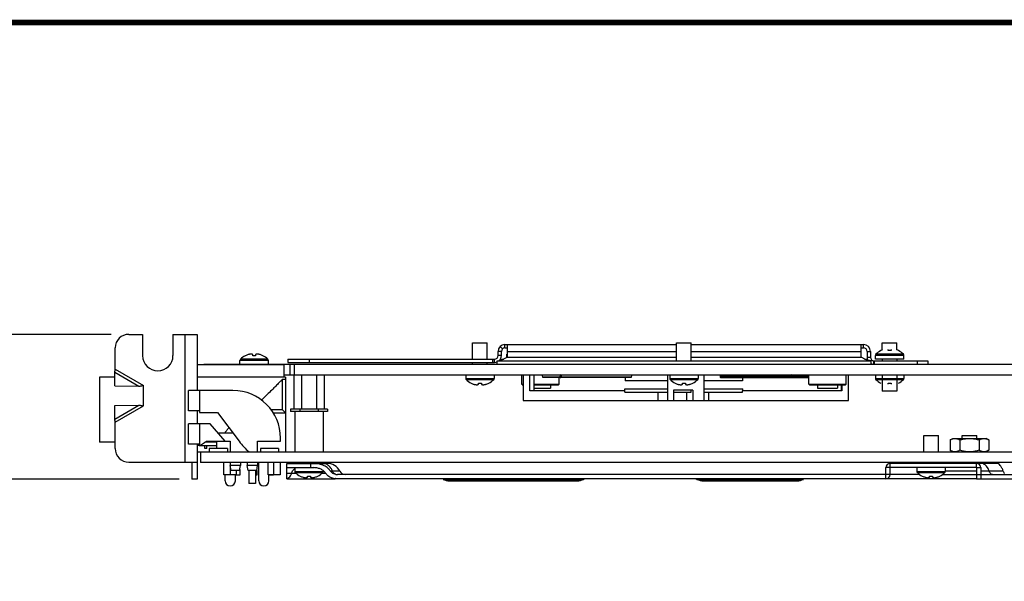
# Model space of a CAD drawing. Header units: inches. Extents: x 0.2 to 16.8, y 0.1 to 10.8.
# Tile 8 of 17: x 5.7 to 9.2, y 8.8 to 10.8. Entities that reach past the tile are written whole.
import ezdxf

# ---------------------------------------------------------------- set-up
doc = ezdxf.new("R2010")
doc.units = ezdxf.units.IN
doc.header["$LTSCALE"] = 0.935
doc.header["$MEASUREMENT"] = 0
doc.layers.get('0').update_dxf_attribs({"linetype": 'CONTINUOUS'})
doc.layers.add('DIMENSIONS', color=7, linetype='CONTINUOUS')
doc.styles.get("Standard").update_dxf_attribs({"font": 'txt', "width": 0.8})
doc.dimstyles.new('DIMSTYLE_1', dxfattribs={"dimtxt": 0.125, "dimasz": 0.18, "dimexe": 0.18, "dimexo": 0.0625, "dimgap": 0.09, "dimtad": 0, "dimtih": 1, "dimtoh": 1, "dimdec": 3, "dimlfac": 1.666667, "dimzin": 4, "dimdsep": 46, "dimtxsty": 'STANDARD', "dimblk": '_FILLED', "dimblk1": '_FILLED', "dimblk2": '_FILLED', "dimcen": 0.09, "dimadec": 0, "dimazin": 0, "dimtp": 0.001, "dimtm": 0.001, "dimtfac": 1, "dimtdec": 3, "dimtofl": 0, "dimtmove": 0, "dimatfit": 3, "dimldrblk": '_FILLED', "dimfxl": 1, "dimtolj": 1, "dimtzin": 4, "dimarcsym": 0})

# ---------------------------------------------------------------- blocks, each defined once
blk = doc.blocks.new('_FILLED')
at = {"color": 0, "linetype": 'BYBLOCK'}
blk.add_solid([(0, 0), (-1, 0.174), (-1, -0.174)], dxfattribs=at)
blk = doc.blocks.new('*D0')
at = {"layer": 'DIMENSIONS', "color": 2, "linetype": 'CONTINUOUS'}
for p, q in [((5.1263, 9.6602), (5.1263, 10.0202)), ((6.0688, 9.6602), (5.0013, 9.6602)), ((6.3088, 9.1502), (5.0013, 9.1502)), ((5.1263, 9.1502), (5.1263, 8.7902))]:
    blk.add_line(p, q, dxfattribs=at)
at = {"layer": 'DIMENSIONS', "color": 2, "linetype": 'CONTINUOUS', "xscale": 0.18, "yscale": 0.18, "zscale": 0.18}
for p, rotation in [((5.1263, 9.6602), 270), ((5.1263, 9.1502), 90)]:
    blk.add_blockref('_FILLED', p, dxfattribs=dict(at, rotation=rotation))
at = {"layer": 'DIMENSIONS', "color": 2, "linetype": 'CONTINUOUS', "width": 0.8}
for s, p in [('.850', (4.5138, 9.3434)), ('[', (5.0388, 9.3434)), ('21.59', (5.1388, 9.3434)), (']', (5.6388, 9.3434))]:
    blk.add_text(s, height=0.125, dxfattribs=at).set_placement(p)

msp = doc.modelspace()

# ---------------------------------------------------------------- linework, layer by layer
at = {"color": 7, "linetype": 'CONTINUOUS'}
for p, q in [((6.13129, 9.66023), (6.17989, 9.66023)), ((6.17989, 9.66023), (6.17989, 9.58523)), ((6.28669, 9.66023), (6.28669, 9.58523)), ((6.28669, 9.66023), (6.37129, 9.66023)), ((6.32929, 9.21023), (6.32929, 9.66023)), ((6.37129, 9.66023), (6.37129, 9.46238)), ((6.08329, 9.53739), (6.08329, 9.61223)), ((7.34149, 9.57323), (7.34149, 9.63083)), ((7.34149, 9.63083), (7.39309, 9.63083)), ((7.39309, 9.57323), (7.39309, 9.63083)), ((7.43845, 9.61759), (7.44674, 9.60891)), ((7.45502, 9.61223), (7.45502, 9.62423)), ((7.45502, 9.62423), (8.05969, 9.62423)), ((7.46403, 9.57923), (7.46403, 9.62423)), ((8.05969, 9.56723), (8.05969, 9.63083)), ((8.05969, 9.63083), (8.11129, 9.63083)), ((8.11129, 9.56723), (8.11129, 9.63083)), ((8.11129, 9.62423), (8.71811, 9.62423)), ((8.70911, 9.57923), (8.70911, 9.62423)), ((8.71811, 9.61223), (8.71811, 9.62423)), ((8.78389, 9.60518), (8.78389, 9.63083)), ((8.78389, 9.63083), (8.83549, 9.63083)), ((8.80459, 9.60292), (8.80459, 9.60694)), ((8.81479, 9.60694), (8.81479, 9.60292)), ((8.83549, 9.60518), (8.83549, 9.63083)), ((6.52219, 9.55523), (6.52219, 9.56825)), ((6.62239, 9.56825), (6.52219, 9.56825)), ((6.62061, 9.57251), (6.52396, 9.57251)), ((6.56719, 9.58492), (6.56719, 9.58894)), ((6.57739, 9.58894), (6.57739, 9.58492)), ((6.62239, 9.55523), (6.62239, 9.56825)), ((6.69049, 9.57323), (6.69049, 9.56123)), ((6.69049, 9.57323), (7.41902, 9.57323)), ((6.76549, 9.57323), (6.76549, 9.56123)), ((7.41167, 9.57323), (7.41167, 9.56123)), ((7.41902, 9.56123), (7.41902, 9.57323)), ((7.42803, 9.55523), (7.42803, 9.56723)), ((7.42803, 9.56723), (8.74511, 9.56723)), ((7.43102, 9.58523), (7.43102, 9.60023)), ((7.44302, 9.60023), (7.43102, 9.60023)), ((7.44302, 9.58523), (7.43102, 9.58523)), ((7.44297, 9.56986), (7.44297, 9.57318)), ((7.44297, 9.57318), (7.45166, 9.57318)), ((7.46186, 9.57813), (7.46186, 9.59066)), ((7.46186, 9.59066), (7.46403, 9.59066)), ((7.46403, 9.60023), (8.05969, 9.60023)), ((7.46403, 9.57923), (8.05969, 9.57923)), ((8.11129, 9.60023), (8.70911, 9.60023)), ((8.11129, 9.57923), (8.70911, 9.57923)), ((8.72147, 9.57318), (8.72801, 9.57318)), ((8.72801, 9.57048), (8.72801, 9.57318)), ((8.73011, 9.60023), (8.74211, 9.60023)), ((8.73011, 9.57923), (8.74211, 9.57923)), ((8.74211, 9.60023), (8.74211, 9.57923)), ((8.74511, 9.55523), (8.74511, 9.56723)), ((8.75411, 9.55523), (8.75411, 9.56723)), ((8.75411, 9.56723), (8.94419, 9.56723)), ((8.75541, 9.56723), (8.75541, 9.55523)), ((8.75959, 9.57323), (8.75959, 9.58625)), ((8.85979, 9.58625), (8.75959, 9.58625)), ((8.85979, 9.57323), (8.75959, 9.57323)), ((8.85801, 9.59051), (8.76136, 9.59051)), ((8.78389, 9.57323), (8.78389, 9.56723)), ((8.83549, 9.57323), (8.83549, 9.56723)), ((8.85979, 9.57323), (8.85979, 9.58625)), ((8.90669, 9.56723), (8.90669, 9.55523)), ((8.94419, 9.56723), (8.94419, 9.55523)), ((6.08329, 9.53739), (6.18229, 9.48023)), ((6.37129, 9.55358), (6.67849, 9.55358)), ((6.39529, 9.55523), (6.39529, 9.55358)), ((6.39529, 9.55523), (13.76509, 9.55523)), ((6.67009, 9.55358), (6.67009, 9.55523)), ((6.67849, 9.50918), (6.67849, 9.55358)), ((6.69829, 9.55523), (6.69829, 9.51803)), ((6.71329, 9.55523), (6.71329, 9.51803)), ((7.34149, 9.55523), (7.34149, 9.56123)), ((7.39309, 9.55523), (7.39309, 9.56123)), ((6.02749, 9.50918), (6.02749, 9.27998)), ((6.082, 9.50918), (6.02749, 9.50918)), ((6.08246, 9.4788), (6.08174, 9.52663)), ((6.08174, 9.52663), (6.16674, 9.47755)), ((6.68329, 9.50918), (6.37129, 9.50918)), ((6.67141, 9.5009), (6.67141, 9.39458)), ((6.68329, 9.5009), (6.67141, 9.5009)), ((6.67849, 9.51803), (13.77053, 9.51803)), ((6.68329, 9.50918), (6.68329, 9.24638)), ((6.71239, 9.51803), (6.71239, 9.39638)), ((6.73894, 9.51803), (6.73894, 9.39638)), ((6.79204, 9.51803), (6.79204, 9.39638)), ((6.81859, 9.51803), (6.81859, 9.39638)), ((7.31719, 9.51803), (7.31719, 9.50501)), ((7.31719, 9.50501), (7.41739, 9.50501)), ((7.31896, 9.50075), (7.41561, 9.50075)), ((7.41739, 9.51803), (7.41739, 9.50501)), ((7.5143, 9.48449), (7.5143, 9.51803)), ((7.5199, 9.51803), (7.5199, 9.42767)), ((7.54267, 9.46074), (7.54267, 9.51803)), ((7.55845, 9.46074), (7.55845, 9.51803)), ((7.64927, 9.5097), (7.58839, 9.5097)), ((7.89949, 9.50829), (7.58895, 9.50829)), ((7.64564, 9.48449), (7.64564, 9.50829)), ((7.90063, 9.5097), (7.65239, 9.5097)), ((7.87879, 9.50829), (7.87879, 9.49618)), ((8.02879, 9.42767), (8.02879, 9.51803)), ((8.03539, 9.51803), (8.03539, 9.50501)), ((8.03539, 9.50501), (8.13559, 9.50501)), ((8.03716, 9.50075), (8.13381, 9.50075)), ((8.13559, 9.51803), (8.13559, 9.50501)), ((8.15635, 9.42767), (8.15635, 9.51803)), ((8.21267, 9.51254), (8.46181, 9.51254)), ((8.21477, 9.50829), (8.52533, 9.50829)), ((8.29218, 9.50839), (8.29218, 9.49618)), ((8.46634, 9.51254), (8.52533, 9.51254)), ((8.52533, 9.48449), (8.52533, 9.51803)), ((8.65667, 9.48449), (8.65667, 9.51803)), ((8.66499, 9.42767), (8.66499, 9.51803)), ((8.75959, 9.51803), (8.75959, 9.50501)), ((8.75959, 9.50501), (8.85979, 9.50501)), ((8.76136, 9.50075), (8.85801, 9.50075)), ((8.78389, 9.51803), (8.78389, 9.46043)), ((8.83549, 9.51803), (8.83549, 9.46043)), ((8.85979, 9.51803), (8.85979, 9.50501)), ((6.08246, 9.4788), (6.16674, 9.47755)), ((6.18229, 9.40823), (6.18229, 9.48023)), ((7.36219, 9.48432), (7.36219, 9.48834)), ((7.37239, 9.48834), (7.37239, 9.48432)), ((7.51619, 9.4826), (7.5143, 9.48449)), ((7.5143, 9.48449), (7.5199, 9.48449)), ((7.51619, 9.4826), (7.5199, 9.4826)), ((7.55845, 9.48449), (7.64564, 9.48449)), ((7.55845, 9.4826), (7.64375, 9.4826)), ((7.55845, 9.47103), (7.61541, 9.47103)), ((7.61541, 9.4826), (7.61541, 9.47103)), ((7.64375, 9.4826), (7.64564, 9.48449)), ((7.87761, 9.45602), (7.87761, 9.46783)), ((7.87762, 9.46783), (8.02879, 9.46783)), ((8.02879, 9.49618), (7.8788, 9.49618)), ((8.08039, 9.48432), (8.08039, 9.48834)), ((8.09059, 9.48834), (8.09059, 9.48432)), ((8.29218, 9.49618), (8.15635, 9.49618)), ((8.15635, 9.46783), (8.29335, 9.46783)), ((8.29336, 9.46074), (8.29336, 9.46783)), ((8.52722, 9.4826), (8.52533, 9.48449)), ((8.52533, 9.48449), (8.65667, 9.48449)), ((8.52722, 9.4826), (8.65478, 9.4826)), ((8.55556, 9.4826), (8.55556, 9.47103)), ((8.55556, 9.47103), (8.62643, 9.47103)), ((8.62643, 9.4826), (8.62643, 9.47103)), ((8.6394, 9.4826), (8.6394, 9.46074)), ((8.64138, 9.4826), (8.64138, 9.46074)), ((8.65478, 9.4826), (8.65667, 9.48449)), ((8.80459, 9.48432), (8.80459, 9.48834)), ((8.81479, 9.48834), (8.81479, 9.48432)), ((6.34126, 9.39038), (6.34126, 9.46238)), ((6.49774, 9.46238), (6.34126, 9.46238)), ((6.38029, 9.46238), (6.38029, 9.38438)), ((7.87761, 9.46074), (7.54267, 9.46074)), ((7.87761, 9.45602), (8.02879, 9.45602)), ((7.9935, 9.45602), (7.9935, 9.42767)), ((8.04851, 9.4631), (8.04851, 9.42767)), ((8.11619, 9.4631), (8.04851, 9.4631)), ((8.04851, 9.45602), (8.11068, 9.45602)), ((8.09479, 9.45602), (8.09479, 9.42767)), ((8.11068, 9.45602), (8.11068, 9.4631)), ((8.11619, 9.4631), (8.11619, 9.42767)), ((8.15635, 9.45602), (8.29123, 9.45602)), ((8.17148, 9.45602), (8.17148, 9.42767)), ((8.29123, 9.45602), (8.29123, 9.46074)), ((8.64138, 9.46074), (8.29123, 9.46074)), ((8.83549, 9.46043), (8.78389, 9.46043)), ((6.08174, 9.36183), (6.16674, 9.41091)), ((6.08174, 9.36183), (6.08246, 9.40966)), ((6.08246, 9.40966), (6.16674, 9.41091)), ((6.08329, 9.35107), (6.18229, 9.40823)), ((6.67141, 9.39458), (6.63216, 9.39458)), ((6.70071, 9.39638), (6.70071, 9.38888)), ((6.83026, 9.39638), (6.70071, 9.39638)), ((6.7331, 9.39638), (6.7331, 9.38888)), ((6.79788, 9.39638), (6.79788, 9.38888)), ((6.83026, 9.39638), (6.83026, 9.38888)), ((7.5199, 9.42767), (8.66499, 9.42767)), ((6.38029, 9.39038), (6.34126, 9.39038)), ((6.37129, 9.39038), (6.37129, 9.34538)), ((6.38029, 9.38438), (6.44389, 9.38438)), ((6.44389, 9.38438), (6.51934, 9.28358)), ((6.63958, 9.38348), (6.68329, 9.38348)), ((6.83026, 9.38888), (6.70071, 9.38888)), ((6.71239, 9.38888), (6.71239, 9.38783)), ((6.71599, 9.38783), (6.71239, 9.38783)), ((6.71599, 9.38783), (6.71599, 9.24638)), ((6.73894, 9.38783), (6.73609, 9.38783)), ((6.73894, 9.38888), (6.73894, 9.38783)), ((6.79204, 9.38888), (6.79204, 9.38783)), ((6.79489, 9.38783), (6.79204, 9.38783)), ((6.81499, 9.38783), (6.81499, 9.24638)), ((6.81859, 9.38783), (6.81499, 9.38783)), ((6.81859, 9.38888), (6.81859, 9.38783)), ((6.08329, 9.25823), (6.08329, 9.35107)), ((6.34126, 9.27338), (6.34126, 9.34538)), ((6.41749, 9.34538), (6.34126, 9.34538)), ((6.38029, 9.34538), (6.38029, 9.26738)), ((6.47029, 9.28358), (6.41749, 9.34538)), ((6.44465, 9.31358), (6.49689, 9.31358)), ((6.66529, 9.28358), (6.66529, 9.29483)), ((8.92969, 9.24638), (8.92969, 9.30338)), ((8.92969, 9.30338), (8.98129, 9.30338)), ((8.98129, 9.24638), (8.98129, 9.30338)), ((9.0225, 9.28834), (9.03165, 9.29362)), ((9.03165, 9.29362), (9.14973, 9.29362)), ((9.06489, 9.29362), (9.06489, 9.30338)), ((9.06489, 9.30338), (9.11649, 9.30338)), ((9.11649, 9.29362), (9.11649, 9.30338)), ((9.15888, 9.28834), (9.14973, 9.29362)), ((6.08329, 9.27998), (6.02749, 9.27998)), ((6.38029, 9.27338), (6.34126, 9.27338)), ((6.37129, 9.27338), (6.37129, 9.15023)), ((6.38029, 9.26858), (6.37129, 9.26858)), ((6.38029, 9.26738), (6.40429, 9.28358)), ((6.38206, 9.26858), (6.43939, 9.26858)), ((6.38749, 9.27224), (6.38749, 9.26858)), ((6.39828, 9.25763), (6.39828, 9.26858)), ((6.40548, 9.25763), (6.39828, 9.25763)), ((6.43939, 9.27998), (6.39895, 9.27998)), ((6.40429, 9.28358), (6.48829, 9.28358)), ((6.40548, 9.25763), (6.40548, 9.26858)), ((6.41449, 9.25838), (6.41449, 9.24638)), ((6.47809, 9.25838), (6.41449, 9.25838)), ((6.43939, 9.27998), (6.43939, 9.25838)), ((6.47809, 9.25838), (6.47809, 9.24638)), ((6.48829, 9.28358), (6.48829, 9.24638)), ((6.58429, 9.24638), (6.58429, 9.28358)), ((6.58429, 9.28358), (6.66529, 9.28358)), ((6.59449, 9.25838), (6.59449, 9.24638)), ((6.65809, 9.25838), (6.59449, 9.25838)), ((6.65809, 9.25838), (6.65809, 9.24638)), ((9.0225, 9.28834), (9.0225, 9.25166)), ((9.05659, 9.28834), (9.05659, 9.25166)), ((9.12479, 9.28834), (9.12479, 9.25166)), ((9.15888, 9.28834), (9.15888, 9.25166)), ((6.37129, 9.24638), (9.92329, 9.24638)), ((6.38329, 9.24638), (6.38329, 9.20858)), ((9.0225, 9.25166), (9.03165, 9.24638)), ((9.15888, 9.25166), (9.14973, 9.24638)), ((6.13129, 9.21023), (6.37129, 9.21023)), ((9.92329, 9.20858), (6.38329, 9.20858)), ((6.46586, 9.16478), (6.46586, 9.20858)), ((6.48792, 9.20858), (6.48792, 9.16478)), ((6.48829, 9.20858), (6.48829, 9.19838)), ((6.49129, 9.18038), (6.48829, 9.19838)), ((6.52429, 9.19838), (6.48829, 9.19838)), ((6.52129, 9.18038), (6.52429, 9.19838)), ((6.52429, 9.20858), (6.52429, 9.19838)), ((6.54829, 9.20858), (6.54829, 9.19838)), ((6.55129, 9.18038), (6.54829, 9.19838)), ((6.58429, 9.19838), (6.54829, 9.19838)), ((6.58129, 9.18038), (6.58429, 9.19838)), ((6.58429, 9.20858), (6.58429, 9.19838)), ((6.58849, 9.14438), (6.58849, 9.20858)), ((6.62146, 9.16478), (6.62146, 9.20858)), ((6.64225, 9.16478), (6.64225, 9.20858)), ((6.66431, 9.20858), (6.66431, 9.16478)), ((6.68749, 9.19058), (6.68749, 9.20558)), ((6.68749, 9.20558), (6.82848, 9.20558)), ((6.71539, 9.19058), (6.71539, 9.17756)), ((6.73969, 9.20558), (6.73969, 9.20858)), ((6.77149, 9.19058), (6.77149, 9.20558)), ((6.79129, 9.20558), (6.79129, 9.20858)), ((8.79649, 9.15158), (8.79649, 9.19058)), ((8.81149, 9.19058), (8.79649, 9.19058)), ((8.81149, 9.16658), (8.81149, 9.20558)), ((9.18481, 9.20558), (8.81149, 9.20558)), ((8.82349, 9.20858), (8.82349, 9.20558)), ((8.90539, 9.19058), (8.90539, 9.17756)), ((9.00559, 9.19058), (9.00559, 9.17756)), ((9.10309, 9.20858), (9.10309, 9.20558)), ((9.11527, 9.19058), (9.11527, 9.20558)), ((9.11527, 9.19058), (9.13027, 9.19058)), ((9.11649, 9.20558), (9.11649, 9.20858)), ((9.13027, 9.19058), (9.13027, 9.15158)), ((6.50871, 9.16478), (6.46586, 9.16478)), ((6.47029, 9.14438), (6.47029, 9.16478)), ((6.52129, 9.18038), (6.49129, 9.18038)), ((6.50629, 9.14438), (6.50629, 9.16478)), ((6.52189, 9.16358), (6.50629, 9.16358)), ((6.50871, 9.18038), (6.50871, 9.16478)), ((6.52189, 9.18398), (6.52189, 9.16358)), ((6.58129, 9.18038), (6.55129, 9.18038)), ((6.55339, 9.18038), (6.55339, 9.13478)), ((6.57679, 9.18038), (6.57679, 9.13478)), ((6.58129, 9.16358), (6.57679, 9.16358)), ((6.58129, 9.18038), (6.58129, 9.16358)), ((6.66431, 9.16478), (6.62146, 9.16478)), ((6.62449, 9.14438), (6.62449, 9.16478)), ((6.64009, 9.16358), (6.62449, 9.16358)), ((6.64009, 9.16478), (6.64009, 9.16358)), ((6.71539, 9.17756), (6.81559, 9.17756)), ((6.71716, 9.1733), (6.81381, 9.1733)), ((6.76039, 9.15687), (6.76039, 9.16089)), ((6.77059, 9.16089), (6.77059, 9.15687)), ((6.81559, 9.1797), (6.81559, 9.17756)), ((6.87381, 9.17795), (6.84145, 9.17795)), ((8.9152, 9.16658), (6.8657, 9.16658)), ((8.90539, 9.17756), (9.00559, 9.17756)), ((8.90716, 9.1733), (9.00381, 9.1733)), ((8.95039, 9.15687), (8.95039, 9.16089)), ((8.96059, 9.16089), (8.96059, 9.15687)), ((8.99577, 9.16658), (9.58867, 9.16658)), ((9.11527, 9.17795), (9.00559, 9.17795)), ((9.11527, 9.15158), (9.13027, 9.15158)), ((9.20947, 9.17795), (9.13027, 9.17795)), ((9.21332, 9.17134), (9.21332, 9.17006)), ((6.37129, 9.15023), (6.35329, 9.15023)), ((6.57679, 9.13478), (6.55339, 9.13478))]:
    msp.add_line(p, q, dxfattribs=at)
at = {"color": 3, "linetype": 'CONTINUOUS'}
for p, q in [((7.45502, 9.61223), (7.46403, 9.61223)), ((8.70911, 9.61223), (8.71811, 9.61223)), ((7.44302, 9.58523), (7.44302, 9.60023)), ((8.73011, 9.60023), (8.73011, 9.57923)), ((6.69049, 9.56123), (7.41902, 9.56123)), ((6.35329, 9.21023), (6.35329, 9.15023)), ((6.68749, 9.15158), (6.68749, 9.19058)), ((6.68749, 9.19058), (6.78228, 9.19058)), ((9.11527, 9.19058), (8.81149, 9.19058)), ((9.11527, 9.19058), (9.11527, 9.15158)), ((6.68749, 9.17108), (6.71966, 9.17108)), ((6.68749, 9.15158), (6.85844, 9.15158)), ((6.81131, 9.17108), (6.82404, 9.17108)), ((9.11527, 9.15158), (6.8657, 9.15158)), ((7.33489, 9.15158), (7.33489, 9.14438)), ((7.63489, 9.15158), (7.63489, 9.14438)), ((8.22889, 9.15158), (8.22889, 9.14438)), ((8.40889, 9.15158), (8.40889, 9.14438)), ((9.13027, 9.15158), (9.71708, 9.15158)), ((7.23733, 9.14939), (7.73244, 9.14939)), ((7.25989, 9.14438), (7.70989, 9.14438)), ((8.13133, 9.14939), (8.50644, 9.14939)), ((8.15389, 9.14438), (8.48389, 9.14438))]:
    msp.add_line(p, q, dxfattribs=at)
at = {"color": 7, "linetype": 'CONTINUOUS', "const_width": 0.02}
msp.add_lwpolyline([(16.75, 10.75859), (0.25, 10.75859)], dxfattribs=at)
at = {"color": 7, "linetype": 'CONTINUOUS'}
for centre, radius, start, end in [((6.13129, 9.61223), 0.048, 90, 180), ((7.45502, 9.60023), 0.024, 90, 180), ((8.71811, 9.60023), 0.024, 0, 90), ((8.80969, 9.54185), 0.06858, 117.06229, 134.80731), ((8.80969, 9.54185), 0.06839, 111.95962, 116.7492), ((8.80969, 9.54185), 0.06839, 63.25081, 68.04038), ((8.80969, 9.54185), 0.06858, 45.19269, 62.93771), ((6.23329, 9.58523), 0.0534, 180, 360), ((6.52819, 9.56825), 0.006, 134.80731, 180), ((6.57229, 9.52385), 0.06858, 117.06229, 134.80731), ((6.57229, 9.52385), 0.06839, 107.8829, 116.7492), ((6.57229, 9.52385), 0.06839, 63.25081, 72.1171), ((6.57229, 9.52385), 0.06858, 45.19269, 62.93771), ((6.61639, 9.56825), 0.006, 0, 45.19269), ((7.41902, 9.58523), 0.012, 270, 360), ((8.75411, 9.57923), 0.012, 180, 270), ((8.76559, 9.58625), 0.006, 134.80731, 180), ((8.85379, 9.58625), 0.006, 0, 45.19269), ((7.32319, 9.50501), 0.006, 180, 225.19269), ((7.36729, 9.54941), 0.06858, 225.19269, 242.93771), ((7.36729, 9.54941), 0.06858, 297.06229, 314.80731), ((7.41139, 9.50501), 0.006, 314.80731, 360), ((8.04139, 9.50501), 0.006, 180, 225.19269), ((8.08549, 9.54941), 0.06858, 225.19269, 242.93771), ((8.08549, 9.54941), 0.06858, 297.06229, 314.80731), ((8.12959, 9.50501), 0.006, 314.80731, 360), ((8.76559, 9.50501), 0.006, 180, 225.19269), ((8.80969, 9.54941), 0.06858, 225.19269, 242.93771), ((8.80969, 9.54941), 0.06858, 297.06229, 314.80731), ((8.85379, 9.50501), 0.006, 314.80731, 360), ((7.36729, 9.54941), 0.06839, 243.25081, 252.1171), ((7.36729, 9.54941), 0.06839, 287.8829, 296.7492), ((8.08549, 9.54941), 0.06839, 243.25081, 252.1171), ((8.08549, 9.54941), 0.06839, 287.8829, 296.7492), ((6.49774, 9.29483), 0.16755, 0, 90), ((6.13129, 9.25823), 0.048, 180, 270), ((6.70296, 9.42103), 0.22937, 216.81867, 229.59379), ((6.82849, 9.15458), 0.051, 27.27961, 90), ((8.81149, 9.19058), 0.015, 90, 180), ((9.11527, 9.19058), 0.015, 0, 90), ((6.72139, 9.17756), 0.006, 180, 225.19269), ((6.76549, 9.22195), 0.06858, 225.19269, 242.93771), ((6.76549, 9.22195), 0.06839, 243.25081, 252.1171), ((6.76549, 9.22195), 0.06839, 287.8829, 296.7492), ((6.76549, 9.22195), 0.06858, 297.06229, 314.80731), ((6.80959, 9.17756), 0.006, 314.80731, 360), ((6.89248, 9.18758), 0.021, 207.27961, 270), ((8.91139, 9.17756), 0.006, 180, 225.19269), ((8.95549, 9.22195), 0.06858, 225.19269, 242.93771), ((8.95549, 9.22195), 0.06839, 243.25081, 252.1171), ((8.95549, 9.22195), 0.06839, 287.8829, 296.7492), ((8.95549, 9.22195), 0.06858, 297.06229, 314.80731), ((8.99959, 9.17756), 0.006, 314.80731, 360), ((6.48829, 9.14438), 0.018, 180, 360), ((6.60649, 9.14438), 0.018, 180, 360)]:
    msp.add_arc(centre, radius, start, end, dxfattribs=at)
at = {"color": 3, "linetype": 'CONTINUOUS'}
for centre, radius, start, end in [((7.45502, 9.60023), 0.012, 90, 180), ((8.71811, 9.60023), 0.012, 0, 90), ((7.41902, 9.58523), 0.024, 313.27608, 360), ((8.75411, 9.57923), 0.024, 180, 205.16076), ((7.41902, 9.58523), 0.024, 270, 292.23918), ((8.75411, 9.57923), 0.024, 247.76729, 270), ((7.74229, 9.12833), 0.02325, 90, 115.05762), ((8.79649, 9.16658), 0.015, 270, 360), ((7.25989, 9.19763), 0.05325, 244.94238, 270), ((7.70989, 9.19763), 0.05325, 270, 295.05762), ((8.12149, 9.12833), 0.02325, 64.94238, 78.85834), ((8.15389, 9.19763), 0.05325, 244.94238, 270), ((8.48389, 9.19763), 0.05325, 270, 295.05762)]:
    msp.add_arc(centre, radius, start, end, dxfattribs=at)
at = {"color": 7, "linetype": 'CONTINUOUS'}
for points in [[(8.7785, 9.6029), (8.77849, 9.60291), (8.77849, 9.60292), (8.77849, 9.60292)], [(8.77853, 9.60285), (8.77852, 9.60287), (8.77851, 9.60289), (8.7785, 9.6029)], [(8.77859, 9.60276), (8.77857, 9.60279), (8.77855, 9.60282), (8.77853, 9.60285)], [(8.80459, 9.60284), (8.80459, 9.60287), (8.80459, 9.6029), (8.80459, 9.60292)], [(8.8046, 9.60276), (8.8046, 9.60279), (8.8046, 9.60282), (8.80459, 9.60284)], [(8.81478, 9.60284), (8.81477, 9.60282), (8.81477, 9.60279), (8.81477, 9.60276)], [(8.81479, 9.60292), (8.81478, 9.6029), (8.81478, 9.60287), (8.81478, 9.60284)], [(8.84084, 9.60285), (8.84082, 9.60282), (8.8408, 9.60279), (8.84078, 9.60276)], [(8.84087, 9.6029), (8.84086, 9.60289), (8.84085, 9.60287), (8.84084, 9.60285)], [(8.84089, 9.60292), (8.84088, 9.60292), (8.84088, 9.60291), (8.84087, 9.6029)], [(6.5411, 9.5849), (6.54109, 9.58491), (6.54109, 9.58492), (6.54109, 9.58492)], [(6.54113, 9.58485), (6.54112, 9.58487), (6.54111, 9.58489), (6.5411, 9.5849)], [(6.54119, 9.58476), (6.54117, 9.58479), (6.54115, 9.58482), (6.54113, 9.58485)], [(6.56719, 9.58484), (6.56719, 9.58487), (6.56719, 9.5849), (6.56719, 9.58492)], [(6.5672, 9.58476), (6.5672, 9.58479), (6.5672, 9.58482), (6.56719, 9.58484)], [(6.57738, 9.58484), (6.57737, 9.58482), (6.57737, 9.58479), (6.57737, 9.58476)], [(6.57739, 9.58492), (6.57738, 9.5849), (6.57738, 9.58487), (6.57738, 9.58484)], [(6.60344, 9.58485), (6.60342, 9.58482), (6.6034, 9.58479), (6.60338, 9.58476)], [(6.60347, 9.5849), (6.60346, 9.58489), (6.60345, 9.58487), (6.60344, 9.58485)], [(6.60349, 9.58492), (6.60348, 9.58492), (6.60348, 9.58491), (6.60347, 9.5849)], [(7.58839, 9.5097), (7.58802, 9.51249), (7.58761, 9.51528), (7.58717, 9.51806)], [(7.65106, 9.51816), (7.65041, 9.51629), (7.64979, 9.51442), (7.6492, 9.51254)], [(7.65239, 9.5097), (7.65347, 9.51257), (7.65464, 9.51542), (7.65589, 9.51822)], [(7.90063, 9.5097), (7.90141, 9.51252), (7.90227, 9.51532), (7.90321, 9.51808)], [(8.21505, 9.51811), (8.21423, 9.51627), (8.21343, 9.51441), (8.21267, 9.51254)], [(8.46367, 9.51816), (8.46302, 9.51629), (8.4624, 9.51442), (8.46181, 9.51254)], [(8.465, 9.5097), (8.46609, 9.51257), (8.46725, 9.51542), (8.46851, 9.51822)], [(7.33609, 9.48834), (7.33609, 9.48834), (7.33609, 9.48835), (7.3361, 9.48836)], [(7.3361, 9.48836), (7.33611, 9.48837), (7.33612, 9.48839), (7.33613, 9.48841)], [(7.33613, 9.48841), (7.33615, 9.48844), (7.33617, 9.48847), (7.33619, 9.4885)], [(7.36219, 9.48842), (7.3622, 9.48845), (7.3622, 9.48847), (7.3622, 9.4885)], [(7.36219, 9.48834), (7.36219, 9.48837), (7.36219, 9.48839), (7.36219, 9.48842)], [(7.37237, 9.4885), (7.37237, 9.48847), (7.37237, 9.48845), (7.37238, 9.48842)], [(7.37238, 9.48842), (7.37238, 9.48839), (7.37238, 9.48837), (7.37239, 9.48834)], [(7.39838, 9.4885), (7.3984, 9.48847), (7.39842, 9.48844), (7.39844, 9.48841)], [(7.39844, 9.48841), (7.39845, 9.48839), (7.39846, 9.48837), (7.39847, 9.48836)], [(7.39847, 9.48836), (7.39848, 9.48835), (7.39848, 9.48834), (7.39849, 9.48834)], [(8.05429, 9.48834), (8.05429, 9.48834), (8.05429, 9.48835), (8.0543, 9.48836)], [(8.0543, 9.48836), (8.05431, 9.48837), (8.05432, 9.48839), (8.05433, 9.48841)], [(8.05433, 9.48841), (8.05435, 9.48844), (8.05437, 9.48847), (8.05439, 9.4885)], [(8.08039, 9.48842), (8.0804, 9.48845), (8.0804, 9.48847), (8.0804, 9.4885)], [(8.08039, 9.48834), (8.08039, 9.48837), (8.08039, 9.48839), (8.08039, 9.48842)], [(8.09057, 9.4885), (8.09057, 9.48847), (8.09057, 9.48845), (8.09058, 9.48842)], [(8.09058, 9.48842), (8.09058, 9.48839), (8.09058, 9.48837), (8.09059, 9.48834)], [(8.11658, 9.4885), (8.1166, 9.48847), (8.11662, 9.48844), (8.11664, 9.48841)], [(8.11664, 9.48841), (8.11665, 9.48839), (8.11666, 9.48837), (8.11667, 9.48836)], [(8.11667, 9.48836), (8.11668, 9.48835), (8.11668, 9.48834), (8.11669, 9.48834)], [(8.77849, 9.48834), (8.77849, 9.48834), (8.77849, 9.48835), (8.7785, 9.48836)], [(8.7785, 9.48836), (8.77851, 9.48837), (8.77852, 9.48839), (8.77853, 9.48841)], [(8.77853, 9.48841), (8.77855, 9.48844), (8.77857, 9.48847), (8.77859, 9.4885)], [(8.84078, 9.4885), (8.8408, 9.48847), (8.84082, 9.48844), (8.84084, 9.48841)], [(8.84084, 9.48841), (8.84085, 9.48839), (8.84086, 9.48837), (8.84087, 9.48836)], [(8.84087, 9.48836), (8.84088, 9.48835), (8.84088, 9.48834), (8.84089, 9.48834)], [(6.82431, 9.20368), (6.82093, 9.20491), (6.81732, 9.20558), (6.81375, 9.20558)], [(9.16012, 9.17795), (9.15864, 9.18242), (9.15667, 9.18676), (9.15409, 9.19074)], [(6.73429, 9.16089), (6.73429, 9.16089), (6.73429, 9.1609), (6.7343, 9.1609)], [(6.7343, 9.1609), (6.73431, 9.16092), (6.73432, 9.16094), (6.73433, 9.16096)], [(6.73433, 9.16096), (6.73435, 9.16099), (6.73437, 9.16102), (6.73439, 9.16105)], [(6.76039, 9.16096), (6.7604, 9.16099), (6.7604, 9.16102), (6.7604, 9.16105)], [(6.76039, 9.16089), (6.76039, 9.16091), (6.76039, 9.16094), (6.76039, 9.16096)], [(6.77057, 9.16105), (6.77057, 9.16102), (6.77057, 9.16099), (6.77058, 9.16096)], [(6.77058, 9.16096), (6.77058, 9.16094), (6.77058, 9.16091), (6.77059, 9.16089)], [(6.79658, 9.16105), (6.7966, 9.16102), (6.79662, 9.16099), (6.79664, 9.16096)], [(6.79664, 9.16096), (6.79665, 9.16094), (6.79666, 9.16092), (6.79667, 9.1609)], [(6.79667, 9.1609), (6.79668, 9.1609), (6.79668, 9.16089), (6.79669, 9.16089)], [(8.92429, 9.16089), (8.92429, 9.16089), (8.92429, 9.1609), (8.9243, 9.1609)], [(8.9243, 9.1609), (8.92431, 9.16092), (8.92432, 9.16094), (8.92433, 9.16096)], [(8.92433, 9.16096), (8.92435, 9.16099), (8.92437, 9.16102), (8.92439, 9.16105)], [(8.95039, 9.16096), (8.9504, 9.16099), (8.9504, 9.16102), (8.9504, 9.16105)], [(8.95039, 9.16089), (8.95039, 9.16091), (8.95039, 9.16094), (8.95039, 9.16096)], [(8.96057, 9.16105), (8.96057, 9.16102), (8.96057, 9.16099), (8.96058, 9.16096)], [(8.96058, 9.16096), (8.96058, 9.16094), (8.96058, 9.16091), (8.96059, 9.16089)], [(8.98658, 9.16105), (8.9866, 9.16102), (8.98662, 9.16099), (8.98664, 9.16096)], [(8.98664, 9.16096), (8.98665, 9.16094), (8.98666, 9.16092), (8.98667, 9.1609)], [(8.98667, 9.1609), (8.98668, 9.1609), (8.98668, 9.16089), (8.98669, 9.16089)], [(9.21267, 9.17092), (9.21287, 9.17063), (9.21309, 9.17034), (9.21332, 9.17006)]]:
    msp.add_open_spline(points, degree=3, dxfattribs=at)
for points, knots in [([(8.77891, 9.60292), (8.77885, 9.6029), (8.77875, 9.60284), (8.77864, 9.60279), (8.77859, 9.60276)], [0, 0, 0, 0, 0.4994899, 1, 1, 1, 1]), ([(8.81477, 9.60276), (8.81364, 9.60283), (8.81138, 9.60293), (8.80799, 9.60293), (8.80573, 9.60283), (8.8046, 9.60276)], [0, 0, 0, 0, 0.3329313, 0.6670689, 1, 1, 1, 1]), ([(8.84078, 9.60276), (8.84073, 9.60279), (8.84063, 9.60284), (8.84052, 9.6029), (8.84047, 9.60292)], [0, 0, 0, 0, 0.500428, 1, 1, 1, 1]), ([(6.54151, 9.58492), (6.54145, 9.5849), (6.54135, 9.58484), (6.54124, 9.58479), (6.54119, 9.58476)], [0, 0, 0, 0, 0.4994899, 1, 1, 1, 1]), ([(6.56137, 9.59067), (6.56072, 9.59062), (6.55943, 9.59051), (6.55748, 9.59026), (6.55549, 9.58993), (6.55341, 9.58949), (6.55201, 9.58914), (6.55129, 9.58894)], [0, 0, 0, 0, 0.1883991, 0.3795287, 0.5756819, 0.7806076, 1, 1, 1, 1]), ([(6.56719, 9.58894), (6.5668, 9.58912), (6.56603, 9.58946), (6.56486, 9.58989), (6.56371, 9.59023), (6.56255, 9.5905), (6.56176, 9.59062), (6.56137, 9.59067)], [0, 0, 0, 0, 0.2128543, 0.4137906, 0.6086119, 0.8026494, 1, 1, 1, 1]), ([(6.57737, 9.58476), (6.57624, 9.58483), (6.57398, 9.58493), (6.57059, 9.58493), (6.56833, 9.58483), (6.5672, 9.58476)], [0, 0, 0, 0, 0.3329313, 0.6670689, 1, 1, 1, 1]), ([(6.58321, 9.59067), (6.58281, 9.59062), (6.58202, 9.5905), (6.58086, 9.59023), (6.57971, 9.58989), (6.57855, 9.58946), (6.57778, 9.58912), (6.57739, 9.58894)], [0, 0, 0, 0, 0.1973506, 0.3913881, 0.5862094, 0.7871457, 1, 1, 1, 1]), ([(6.59329, 9.58894), (6.59256, 9.58914), (6.59116, 9.58949), (6.58908, 9.58993), (6.58709, 9.59026), (6.58514, 9.59051), (6.58385, 9.59062), (6.58321, 9.59067)], [0, 0, 0, 0, 0.2193924, 0.4243181, 0.6204713, 0.8116009, 1, 1, 1, 1]), ([(6.60338, 9.58476), (6.60333, 9.58479), (6.60323, 9.58484), (6.60312, 9.5849), (6.60307, 9.58492)], [0, 0, 0, 0, 0.500428, 1, 1, 1, 1]), ([(7.46403, 9.57923), (7.46253, 9.57845), (7.45954, 9.57688), (7.45506, 9.57463), (7.45057, 9.57254), (7.44608, 9.57071), (7.44158, 9.5692), (7.43797, 9.56831), (7.43588, 9.56792), (7.4353, 9.56783)], [0, 0, 0, 0, 0.163419, 0.3255221, 0.4851558, 0.6415252, 0.7942575, 0.9435738, 1, 1, 1, 1]), ([(8.73259, 9.56898), (8.73226, 9.56907), (8.73041, 9.56959), (8.72705, 9.57071), (8.72256, 9.57254), (8.71807, 9.57463), (8.71359, 9.57688), (8.7106, 9.57845), (8.70911, 9.57923)], [0, 0, 0, 0, 0.0398734, 0.2245016, 0.4135264, 0.6064973, 0.8024533, 1, 1, 1, 1]), ([(8.74511, 9.56723), (8.7436, 9.56723), (8.74058, 9.56739), (8.7364, 9.56803), (8.73375, 9.56866), (8.73259, 9.56898)], [0, 0, 0, 0, 0.3556874, 0.7149633, 1, 1, 1, 1]), ([(6.08174, 9.52663), (6.08186, 9.52751), (6.08236, 9.5311), (6.08289, 9.53469), (6.08329, 9.53739)], [0, 0, 0, 0, 0.2467552, 1, 1, 1, 1]), ([(6.67141, 9.5009), (6.66904, 9.49853), (6.66344, 9.49293), (6.65365, 9.48314), (6.64102, 9.47051), (6.62547, 9.45496), (6.61108, 9.44057), (6.60189, 9.43138), (6.59885, 9.42834)], [0, 0, 0, 0, 0.097862, 0.2315391, 0.4048874, 0.6199132, 0.8745029, 1, 1, 1, 1]), ([(7.58895, 9.50829), (7.58883, 9.50829), (7.58846, 9.50892), (7.58844, 9.50935), (7.58839, 9.5097)], [0, 0, 0, 0, 0.3213288, 1, 1, 1, 1]), ([(7.6492, 9.51254), (7.64905, 9.51207), (7.64893, 9.51109), (7.64918, 9.50973), (7.64979, 9.50864), (7.65051, 9.50829), (7.65083, 9.50829)], [0, 0, 0, 0, 0.2876119, 0.5712357, 0.8114637, 1, 1, 1, 1]), ([(7.65083, 9.50829), (7.65115, 9.50829), (7.65188, 9.50865), (7.65225, 9.50932), (7.65239, 9.5097)], [0, 0, 0, 0, 0.4440536, 1, 1, 1, 1]), ([(7.8995, 9.50831), (7.89956, 9.5083), (7.89987, 9.50833), (7.90034, 9.50886), (7.90054, 9.50938), (7.90063, 9.5097)], [0, 0, 0, 0, 0.1013527, 0.4739365, 1, 1, 1, 1]), ([(8.21267, 9.51254), (8.21251, 9.51215), (8.21234, 9.51131), (8.21253, 9.51007), (8.21312, 9.50901), (8.21395, 9.5084), (8.21455, 9.5083), (8.21478, 9.50829)], [0, 0, 0, 0, 0.2269092, 0.4579143, 0.6765482, 0.8752525, 1, 1, 1, 1]), ([(8.46181, 9.51254), (8.46166, 9.51207), (8.46154, 9.51109), (8.46179, 9.50973), (8.4624, 9.50864), (8.46312, 9.50829), (8.46344, 9.50829)], [0, 0, 0, 0, 0.2876119, 0.5712357, 0.8114637, 1, 1, 1, 1]), ([(8.46344, 9.50829), (8.46377, 9.50829), (8.46449, 9.50865), (8.46486, 9.50932), (8.465, 9.5097)], [0, 0, 0, 0, 0.4440536, 1, 1, 1, 1]), ([(6.16674, 9.47755), (6.16803, 9.47776), (6.17322, 9.47861), (6.1784, 9.47954), (6.18229, 9.48023)], [0, 0, 0, 0, 0.2484618, 1, 1, 1, 1]), ([(7.33619, 9.4885), (7.33624, 9.48847), (7.33635, 9.48842), (7.33645, 9.48837), (7.33651, 9.48834)], [0, 0, 0, 0, 0.500428, 1, 1, 1, 1]), ([(7.34629, 9.48432), (7.34701, 9.48412), (7.34841, 9.48377), (7.35049, 9.48333), (7.35248, 9.483), (7.35443, 9.48275), (7.35572, 9.48264), (7.35637, 9.48259)], [0, 0, 0, 0, 0.2193924, 0.4243181, 0.6204713, 0.8116009, 1, 1, 1, 1]), ([(7.35637, 9.48259), (7.35676, 9.48264), (7.35755, 9.48276), (7.35871, 9.48303), (7.35986, 9.48337), (7.36103, 9.4838), (7.3618, 9.48414), (7.36219, 9.48432)], [0, 0, 0, 0, 0.1973506, 0.3913881, 0.5862094, 0.7871457, 1, 1, 1, 1]), ([(7.3622, 9.4885), (7.36333, 9.48843), (7.36559, 9.48833), (7.36898, 9.48833), (7.37124, 9.48843), (7.37237, 9.4885)], [0, 0, 0, 0, 0.3329313, 0.6670689, 1, 1, 1, 1]), ([(7.37239, 9.48432), (7.37278, 9.48414), (7.37355, 9.4838), (7.37471, 9.48337), (7.37586, 9.48303), (7.37702, 9.48276), (7.37781, 9.48264), (7.37821, 9.48259)], [0, 0, 0, 0, 0.2128543, 0.4137906, 0.6086119, 0.8026494, 1, 1, 1, 1]), ([(7.37821, 9.48259), (7.37885, 9.48264), (7.38014, 9.48275), (7.38209, 9.483), (7.38408, 9.48333), (7.38616, 9.48377), (7.38756, 9.48412), (7.38829, 9.48432)], [0, 0, 0, 0, 0.1883991, 0.3795287, 0.5756819, 0.7806076, 1, 1, 1, 1]), ([(7.39807, 9.48834), (7.39812, 9.48837), (7.39823, 9.48842), (7.39833, 9.48847), (7.39838, 9.4885)], [0, 0, 0, 0, 0.4994899, 1, 1, 1, 1]), ([(8.05439, 9.4885), (8.05444, 9.48847), (8.05455, 9.48842), (8.05465, 9.48837), (8.05471, 9.48834)], [0, 0, 0, 0, 0.500428, 1, 1, 1, 1]), ([(8.06449, 9.48432), (8.06521, 9.48412), (8.06661, 9.48377), (8.06869, 9.48333), (8.07068, 9.483), (8.07263, 9.48275), (8.07392, 9.48264), (8.07457, 9.48259)], [0, 0, 0, 0, 0.2193924, 0.4243181, 0.6204713, 0.8116009, 1, 1, 1, 1]), ([(8.07457, 9.48259), (8.07496, 9.48264), (8.07575, 9.48276), (8.07691, 9.48303), (8.07806, 9.48337), (8.07923, 9.4838), (8.08, 9.48414), (8.08039, 9.48432)], [0, 0, 0, 0, 0.1973506, 0.3913881, 0.5862094, 0.7871457, 1, 1, 1, 1]), ([(8.0804, 9.4885), (8.08153, 9.48843), (8.08379, 9.48833), (8.08718, 9.48833), (8.08944, 9.48843), (8.09057, 9.4885)], [0, 0, 0, 0, 0.3329313, 0.6670689, 1, 1, 1, 1]), ([(8.09059, 9.48432), (8.09098, 9.48414), (8.09175, 9.4838), (8.09291, 9.48337), (8.09406, 9.48303), (8.09522, 9.48276), (8.09601, 9.48264), (8.09641, 9.48259)], [0, 0, 0, 0, 0.2128543, 0.4137906, 0.6086119, 0.8026494, 1, 1, 1, 1]), ([(8.09641, 9.48259), (8.09705, 9.48264), (8.09834, 9.48275), (8.10029, 9.483), (8.10228, 9.48333), (8.10436, 9.48377), (8.10576, 9.48412), (8.10649, 9.48432)], [0, 0, 0, 0, 0.1883991, 0.3795287, 0.5756819, 0.7806076, 1, 1, 1, 1]), ([(8.11627, 9.48834), (8.11632, 9.48837), (8.11643, 9.48842), (8.11653, 9.48847), (8.11658, 9.4885)], [0, 0, 0, 0, 0.4994899, 1, 1, 1, 1]), ([(8.80459, 9.48834), (8.80459, 9.48837), (8.80459, 9.48842), (8.8046, 9.48847), (8.8046, 9.4885)], [0, 0, 0, 0, 0.4982004, 1, 1, 1, 1]), ([(8.8046, 9.4885), (8.80573, 9.48843), (8.80799, 9.48833), (8.81138, 9.48833), (8.81364, 9.48843), (8.81477, 9.4885)], [0, 0, 0, 0, 0.3329313, 0.6670689, 1, 1, 1, 1]), ([(8.81477, 9.4885), (8.81477, 9.48847), (8.81478, 9.48842), (8.81478, 9.48837), (8.81479, 9.48834)], [0, 0, 0, 0, 0.5018083, 1, 1, 1, 1]), ([(6.16674, 9.41091), (6.16803, 9.4107), (6.17322, 9.40985), (6.1784, 9.40892), (6.18229, 9.40823)], [0, 0, 0, 0, 0.2484618, 1, 1, 1, 1]), ([(6.68329, 9.38348), (6.68194, 9.38474), (6.67929, 9.38723), (6.67533, 9.39093), (6.6727, 9.39337), (6.67141, 9.39458)], [0, 0, 0, 0, 0.3396248, 0.6729666, 1, 1, 1, 1]), ([(6.08329, 9.35107), (6.08315, 9.35198), (6.08262, 9.35556), (6.0821, 9.35915), (6.08174, 9.36183)], [0, 0, 0, 0, 0.2523241, 1, 1, 1, 1]), ([(6.469, 9.31355), (6.47158, 9.31661), (6.47648, 9.32252), (6.48127, 9.32854), (6.48353, 9.33145)], [0, 0, 0, 0, 0.5206646, 1, 1, 1, 1]), ([(9.0225, 9.28834), (9.02361, 9.28898), (9.02582, 9.29017), (9.02921, 9.29165), (9.03263, 9.29276), (9.03608, 9.29345), (9.0384, 9.29362), (9.03955, 9.29362)], [0, 0, 0, 0, 0.2129121, 0.4169191, 0.6149301, 0.8086492, 1, 1, 1, 1]), ([(9.03955, 9.29362), (9.0407, 9.29362), (9.04302, 9.29345), (9.04646, 9.29276), (9.04988, 9.29165), (9.05327, 9.29017), (9.05548, 9.28898), (9.05659, 9.28834)], [0, 0, 0, 0, 0.1913508, 0.3850699, 0.5830809, 0.7870879, 1, 1, 1, 1]), ([(9.05659, 9.28834), (9.05884, 9.28899), (9.06333, 9.29019), (9.07012, 9.29167), (9.07693, 9.29277), (9.08379, 9.29346), (9.08839, 9.29362), (9.09069, 9.29362)], [0, 0, 0, 0, 0.2028292, 0.4025733, 0.6016756, 0.8008013, 1, 1, 1, 1]), ([(9.09069, 9.29362), (9.09299, 9.29362), (9.09759, 9.29346), (9.10445, 9.29277), (9.11126, 9.29167), (9.11805, 9.29019), (9.12254, 9.28899), (9.12479, 9.28834)], [0, 0, 0, 0, 0.1991987, 0.3983244, 0.5974267, 0.7971708, 1, 1, 1, 1]), ([(9.12479, 9.28834), (9.12589, 9.28898), (9.12811, 9.29017), (9.1315, 9.29165), (9.13492, 9.29276), (9.13836, 9.29345), (9.14068, 9.29362), (9.14183, 9.29362)], [0, 0, 0, 0, 0.2129121, 0.4169191, 0.6149301, 0.8086492, 1, 1, 1, 1]), ([(9.14183, 9.29362), (9.14298, 9.29362), (9.1453, 9.29345), (9.14875, 9.29276), (9.15216, 9.29165), (9.15556, 9.29017), (9.15777, 9.28898), (9.15888, 9.28834)], [0, 0, 0, 0, 0.1913508, 0.3850699, 0.5830809, 0.7870879, 1, 1, 1, 1]), ([(6.44266, 9.28358), (6.44203, 9.28289), (6.44108, 9.28184), (6.43939, 9.27998), (6.43939, 9.27998)], [0, 0, 0, 0, 0.6971905, 1, 1, 1, 1]), ([(9.03955, 9.24638), (9.0384, 9.24638), (9.03608, 9.24654), (9.03263, 9.24724), (9.02921, 9.24835), (9.02582, 9.24983), (9.02361, 9.25102), (9.0225, 9.25166)], [0, 0, 0, 0, 0.1913508, 0.3850699, 0.5830809, 0.7870879, 1, 1, 1, 1]), ([(9.05659, 9.25166), (9.05548, 9.25102), (9.05327, 9.24983), (9.04988, 9.24835), (9.04646, 9.24724), (9.04302, 9.24654), (9.0407, 9.24638), (9.03955, 9.24638)], [0, 0, 0, 0, 0.2129121, 0.4169191, 0.6149301, 0.8086492, 1, 1, 1, 1]), ([(9.09069, 9.24638), (9.08839, 9.24638), (9.08379, 9.24654), (9.07693, 9.24723), (9.07012, 9.24833), (9.06333, 9.24981), (9.05884, 9.25101), (9.05659, 9.25166)], [0, 0, 0, 0, 0.1991987, 0.3983244, 0.5974267, 0.7971708, 1, 1, 1, 1]), ([(9.12479, 9.25166), (9.12254, 9.25101), (9.11805, 9.24981), (9.11126, 9.24833), (9.10445, 9.24723), (9.09759, 9.24654), (9.09299, 9.24638), (9.09069, 9.24638)], [0, 0, 0, 0, 0.2028292, 0.4025733, 0.6016756, 0.8008013, 1, 1, 1, 1]), ([(9.14183, 9.24638), (9.14068, 9.24638), (9.13836, 9.24654), (9.13492, 9.24724), (9.1315, 9.24835), (9.12811, 9.24983), (9.12589, 9.25102), (9.12479, 9.25166)], [0, 0, 0, 0, 0.1913508, 0.3850699, 0.5830809, 0.7870879, 1, 1, 1, 1]), ([(9.15888, 9.25166), (9.15777, 9.25102), (9.15556, 9.24983), (9.15216, 9.24835), (9.14875, 9.24724), (9.1453, 9.24654), (9.14298, 9.24638), (9.14183, 9.24638)], [0, 0, 0, 0, 0.2129121, 0.4169191, 0.6149301, 0.8086492, 1, 1, 1, 1]), ([(6.84145, 9.17795), (6.83883, 9.18184), (6.83201, 9.18933), (6.81851, 9.19811), (6.80152, 9.20414), (6.78889, 9.20558), (6.78228, 9.20558)], [0, 0, 0, 0, 0.2079659, 0.442509, 0.7069267, 1, 1, 1, 1]), ([(6.84847, 9.17795), (6.84689, 9.18196), (6.84295, 9.18941), (6.83467, 9.19841), (6.82784, 9.20239), (6.82431, 9.20368)], [0, 0, 0, 0, 0.3567933, 0.6897738, 1, 1, 1, 1]), ([(9.15409, 9.19074), (9.15369, 9.19137), (9.15063, 9.19587), (9.14385, 9.20281), (9.13504, 9.20558), (9.13098, 9.20558)], [0, 0, 0, 0, 0.0781542, 0.5712615, 1, 1, 1, 1]), ([(9.20947, 9.17795), (9.20837, 9.18185), (9.20573, 9.189), (9.20002, 9.19798), (9.193, 9.20403), (9.18739, 9.20558), (9.18481, 9.20558)], [0, 0, 0, 0, 0.3084308, 0.5768041, 0.8029873, 1, 1, 1, 1]), ([(6.73439, 9.16105), (6.73444, 9.16102), (6.73455, 9.16096), (6.73465, 9.16091), (6.73471, 9.16089)], [0, 0, 0, 0, 0.500428, 1, 1, 1, 1]), ([(6.74449, 9.15687), (6.74521, 9.15667), (6.74661, 9.15631), (6.74869, 9.15588), (6.75068, 9.15555), (6.75263, 9.1553), (6.75392, 9.15518), (6.75457, 9.15514)], [0, 0, 0, 0, 0.2193924, 0.4243181, 0.6204713, 0.8116009, 1, 1, 1, 1]), ([(6.75457, 9.15514), (6.75496, 9.15519), (6.75575, 9.15531), (6.75691, 9.15557), (6.75806, 9.15591), (6.75923, 9.15634), (6.76, 9.15668), (6.76039, 9.15687)], [0, 0, 0, 0, 0.1973506, 0.3913881, 0.5862094, 0.7871457, 1, 1, 1, 1]), ([(6.7604, 9.16105), (6.76153, 9.16097), (6.76379, 9.16088), (6.76718, 9.16088), (6.76944, 9.16097), (6.77057, 9.16105)], [0, 0, 0, 0, 0.3329313, 0.6670689, 1, 1, 1, 1]), ([(6.77059, 9.15687), (6.77098, 9.15668), (6.77175, 9.15634), (6.77291, 9.15591), (6.77406, 9.15557), (6.77522, 9.15531), (6.77601, 9.15519), (6.77641, 9.15514)], [0, 0, 0, 0, 0.2128543, 0.4137906, 0.6086119, 0.8026494, 1, 1, 1, 1]), ([(6.77641, 9.15514), (6.77705, 9.15518), (6.77834, 9.1553), (6.78029, 9.15555), (6.78228, 9.15588), (6.78436, 9.15631), (6.78576, 9.15667), (6.78649, 9.15687)], [0, 0, 0, 0, 0.1883991, 0.3795287, 0.5756819, 0.7806076, 1, 1, 1, 1]), ([(6.79627, 9.16089), (6.79632, 9.16091), (6.79643, 9.16096), (6.79653, 9.16102), (6.79658, 9.16105)], [0, 0, 0, 0, 0.4994899, 1, 1, 1, 1]), ([(6.84145, 9.17795), (6.84259, 9.17625), (6.84557, 9.17304), (6.85141, 9.16939), (6.85599, 9.16787), (6.85844, 9.16735)], [0, 0, 0, 0, 0.3000449, 0.6323684, 1, 1, 1, 1]), ([(6.85844, 9.16735), (6.85699, 9.16788), (6.85416, 9.16952), (6.85075, 9.17323), (6.84912, 9.1763), (6.84847, 9.17795)], [0, 0, 0, 0, 0.3101919, 0.6431643, 1, 1, 1, 1]), ([(6.85844, 9.16735), (6.85964, 9.16709), (6.86205, 9.16671), (6.86449, 9.16658), (6.8657, 9.16658)], [0, 0, 0, 0, 0.5040158, 1, 1, 1, 1]), ([(8.92439, 9.16105), (8.92444, 9.16102), (8.92455, 9.16096), (8.92465, 9.16091), (8.92471, 9.16089)], [0, 0, 0, 0, 0.500428, 1, 1, 1, 1]), ([(8.93449, 9.15687), (8.93521, 9.15667), (8.93661, 9.15631), (8.93869, 9.15588), (8.94068, 9.15555), (8.94263, 9.1553), (8.94392, 9.15518), (8.94457, 9.15514)], [0, 0, 0, 0, 0.2193924, 0.4243181, 0.6204713, 0.8116009, 1, 1, 1, 1]), ([(8.94457, 9.15514), (8.94496, 9.15519), (8.94575, 9.15531), (8.94691, 9.15557), (8.94806, 9.15591), (8.94923, 9.15634), (8.95, 9.15668), (8.95039, 9.15687)], [0, 0, 0, 0, 0.1973506, 0.3913881, 0.5862094, 0.7871457, 1, 1, 1, 1]), ([(8.9504, 9.16105), (8.95153, 9.16097), (8.95379, 9.16088), (8.95718, 9.16088), (8.95944, 9.16097), (8.96057, 9.16105)], [0, 0, 0, 0, 0.3329313, 0.6670689, 1, 1, 1, 1]), ([(8.96059, 9.15687), (8.96098, 9.15668), (8.96175, 9.15634), (8.96291, 9.15591), (8.96406, 9.15557), (8.96522, 9.15531), (8.96601, 9.15519), (8.96641, 9.15514)], [0, 0, 0, 0, 0.2128543, 0.4137906, 0.6086119, 0.8026494, 1, 1, 1, 1]), ([(8.96641, 9.15514), (8.96705, 9.15518), (8.96834, 9.1553), (8.97029, 9.15555), (8.97228, 9.15588), (8.97436, 9.15631), (8.97576, 9.15667), (8.97649, 9.15687)], [0, 0, 0, 0, 0.1883991, 0.3795287, 0.5756819, 0.7806076, 1, 1, 1, 1]), ([(8.98627, 9.16089), (8.98632, 9.16091), (8.98643, 9.16096), (8.98653, 9.16102), (8.98658, 9.16105)], [0, 0, 0, 0, 0.4994899, 1, 1, 1, 1]), ([(9.17211, 9.16658), (9.17044, 9.16658), (9.16682, 9.16771), (9.16263, 9.172), (9.16082, 9.17582), (9.16012, 9.17795)], [0, 0, 0, 0, 0.2862649, 0.6155082, 1, 1, 1, 1]), ([(9.20947, 9.17795), (9.20989, 9.17643), (9.21078, 9.17399), (9.21208, 9.17174), (9.21267, 9.17092)], [0, 0, 0, 0, 0.6108473, 1, 1, 1, 1])]:
    msp.add_open_spline(points, degree=3, knots=knots, dxfattribs=at)
at = {"color": 3, "linetype": 'CONTINUOUS'}
for points, knots in [([(6.70442, 9.17108), (6.70563, 9.17473), (6.70847, 9.18072), (6.713, 9.18562), (6.71519, 9.1872)], [0, 0, 0, 0, 0.5888999, 1, 1, 1, 1]), ([(6.82404, 9.17108), (6.82218, 9.17385), (6.81733, 9.17916), (6.80779, 9.18533), (6.79582, 9.18957), (6.78694, 9.19058), (6.78228, 9.19058)], [0, 0, 0, 0, 0.2099908, 0.4447556, 0.7070229, 1, 1, 1, 1]), ([(6.68749, 9.15202), (6.68997, 9.15264), (6.69498, 9.15532), (6.69967, 9.16087), (6.70188, 9.16493), (6.70259, 9.16644)], [0, 0, 0, 0, 0.3574013, 0.7665384, 1, 1, 1, 1]), ([(6.82404, 9.17108), (6.82624, 9.16782), (6.83216, 9.16166), (6.84403, 9.15499), (6.85341, 9.15263), (6.85844, 9.15202)], [0, 0, 0, 0, 0.2915877, 0.6231184, 1, 1, 1, 1]), ([(6.8657, 9.15158), (6.86451, 9.15158), (6.86208, 9.15165), (6.85966, 9.15187), (6.85844, 9.15202)], [0, 0, 0, 0, 0.4929172, 1, 1, 1, 1])]:
    msp.add_open_spline(points, degree=3, knots=knots, dxfattribs=at)
msp.add_open_spline([(6.70259, 9.16644), (6.70329, 9.16795), (6.7039, 9.1695), (6.70442, 9.17108)], degree=3, dxfattribs=at)

# ---------------------------------------------------------------- dimensions: what is measured, and where the dimension line sits
at = {"layer": 'DIMENSIONS', "color": 2, "linetype": 'CONTINUOUS'}
dim = msp.add_linear_dim(base=(5.12629, 9.15023), p1=(6.06879, 9.66023), p2=(6.30879, 9.15023), angle=270, dimstyle='DIMSTYLE_1', dxfattribs=at)
dim.commit()
dim.dimension.update_dxf_attribs({"geometry": '*D0', "text_midpoint": (5.12629, 9.40592), "dimtype": 160})

doc.saveas('drawing.dxf')
